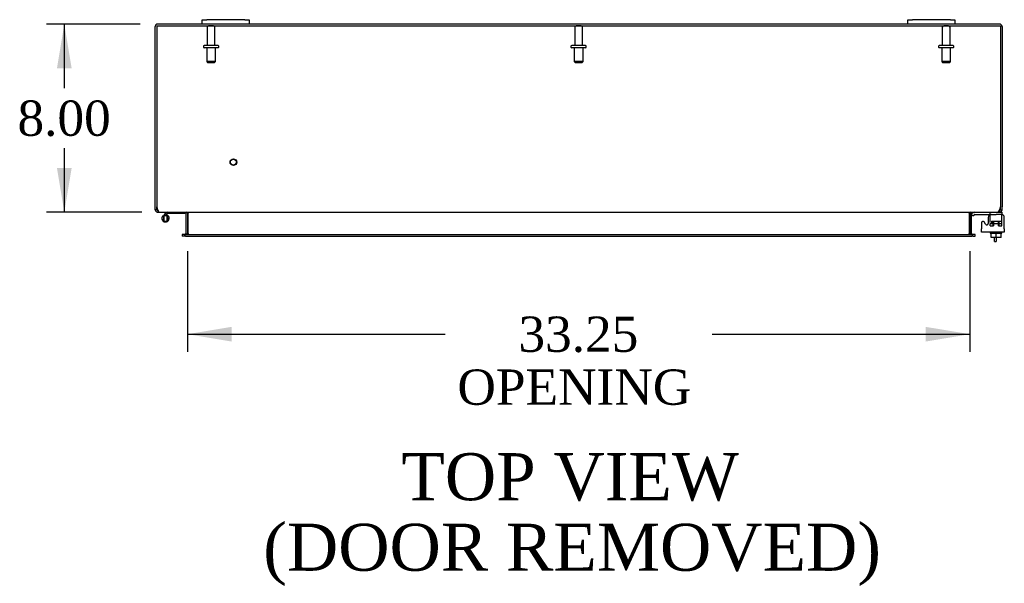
# Model space of a CAD drawing. Header units: inches. Extents: x 21 to 296, y 6 to 197.
# Tile 5 of 10: x 77 to 118, y 148 to 172. Entities that reach past the tile are written whole.
import ezdxf
from ezdxf.enums import TextEntityAlignment as Align

# ---------------------------------------------------------------- set-up
doc = ezdxf.new("R2010")
doc.units = ezdxf.units.IN
doc.header["$MEASUREMENT"] = 0
for name, color, linetype in [('COM40153-1', 7, 'CONTINUOUS'), ('COM42667', 7, 'CONTINUOUS'), ('COM42780', 7, 'CONTINUOUS'), ('COM48450', 7, 'CONTINUOUS'), ('COM70236-1', 7, 'CONTINUOUS'), ('DEFAULT', 7, 'CONTINUOUS'), ('FET07710', 7, 'CONTINUOUS'), ('HNG10620-56B', 7, 'CONTINUOUS'), ('HNG10620-56P', 7, 'CONTINUOUS'), ('SCC19011', 7, 'CONTINUOUS'), ('STD21878', 7, 'CONTINUOUS'), ('STD26094', 7, 'CONTINUOUS'), ('WAF25035', 7, 'CONTINUOUS')]:
    doc.layers.add(name, color=color, linetype=linetype)
doc.styles.add('SEACAD_TIMES_NEW_ROMAN', font='times.ttf')

# ---------------------------------------------------------------- blocks, each defined once
blk = doc.blocks.new('GDIMGGROUP18')
at = {"layer": 'DEFAULT', "linetype": 'Continuous'}
for points in [[(78.171, 169.907), (78.796, 169.907), (78.483, 171.782)], [(78.171, 165.657), (78.483, 163.782), (78.796, 165.657)]]:
    blk.add_hatch(color=136, dxfattribs=at).paths.add_polyline_path(points)
at = {"layer": 'DEFAULT', "color": 136, "linetype": 'Continuous'}
for p, q in [((81.707, 171.782), (77.733, 171.782)), ((78.483, 171.782), (78.483, 169.057)), ((78.483, 166.507), (78.483, 163.782)), ((81.777, 163.782), (77.733, 163.782))]:
    blk.add_line(p, q, dxfattribs=at)
at = {"layer": 'DEFAULT', "color": 136, "linetype": 'Continuous', "style": 'SEACAD_TIMES_NEW_ROMAN'}
blk.add_text('8.00', height=1.5, dxfattribs=at).set_placement((76.493, 168.532), align=Align.TOP_LEFT)
blk = doc.blocks.new('GDIMGGROUP19')
at = {"layer": 'DEFAULT', "linetype": 'Continuous'}
for points in [[(85.599, 158.284), (85.599, 158.909), (83.724, 158.597)], [(115.099, 158.284), (116.974, 158.597), (115.099, 158.909)]]:
    blk.add_hatch(color=136, dxfattribs=at).paths.add_polyline_path(points)
at = {"layer": 'DEFAULT', "color": 136, "linetype": 'Continuous'}
for p, q in [((83.724, 162.127), (83.724, 157.847)), ((116.974, 162.127), (116.974, 157.847)), ((83.724, 158.597), (94.67, 158.597)), ((106.028, 158.597), (116.974, 158.597))]:
    blk.add_line(p, q, dxfattribs=at)
at = {"layer": 'DEFAULT', "color": 136, "linetype": 'Continuous', "style": 'SEACAD_TIMES_NEW_ROMAN'}
for s, p in [('33.25', (97.79, 159.347)), ('OPENING ', (95.195, 157.097))]:
    blk.add_text(s, height=1.5, dxfattribs=at).set_placement(p, align=Align.TOP_LEFT)

msp = doc.modelspace()

# ---------------------------------------------------------------- linework, layer by layer
at = {"layer": 'COM40153-1', "color": 7}
for p, q in [((118.027, 162.532), (118.027, 162.711)), ((118.027, 162.532), (118.099, 162.532)), ((118.099, 162.711), (118.099, 162.532))]:
    msp.add_line(p, q, dxfattribs=at)
at = {"layer": 'COM42667', "color": 7}
for p, q in [((117.475, 163.335), (117.475, 163.08)), ((117.649, 163.27), (117.586, 163.368)), ((117.759, 163.562), (117.759, 163.303)), ((118.445, 163.08), (118.445, 163.562)), ((117.475, 162.937), (117.475, 163.08)), ((118.445, 162.937), (117.475, 162.937)), ((118.445, 163.08), (118.445, 162.937))]:
    msp.add_line(p, q, dxfattribs=at)
for centre, radius, start, end in [((117.884, 163.562), 0.125, 90, 180), ((118.32, 163.562), 0.125, 0, 90), ((117.535, 163.335), 0.06, 32.8455, 180), ((117.699, 163.303), 0.06, 212.8455, 0)]:
    msp.add_arc(centre, radius, start, end, dxfattribs=at)
at = {"layer": 'COM42780', "color": 7}
for p, q in [((117.046, 163.69), (117.097, 163.74)), ((117.046, 163.69), (117.114, 163.623)), ((117.114, 163.623), (117.164, 163.673)), ((117.198, 163.782), (118.096, 163.782)), ((117.198, 163.687), (118.096, 163.687)), ((117.231, 163.688), (117.231, 163.687)), ((117.231, 163.688), (117.291, 163.688)), ((117.291, 163.688), (117.291, 163.687)), ((117.291, 163.688), (117.32, 163.688)), ((117.32, 163.688), (117.32, 163.687)), ((117.32, 163.688), (117.481, 163.688)), ((117.432, 163.688), (117.432, 163.687)), ((117.481, 163.688), (117.481, 163.687)), ((117.846, 163.642), (117.846, 163.767)), ((118.096, 163.782), (118.172, 163.782)), ((118.346, 163.687), (118.096, 163.687)), ((118.243, 163.782), (118.346, 163.782)), ((118.346, 163.782), (118.346, 163.687)), ((118.346, 163.64), (118.346, 163.687)), ((118.346, 163.685), (118.346, 163.687)), ((117.846, 163.305), (118.346, 163.305)), ((117.846, 163.21), (117.846, 163.297)), ((117.901, 163.4), (118.291, 163.4)), ((117.901, 163.4), (117.901, 163.322)), ((117.971, 163.21), (117.971, 163.4)), ((117.99, 163.4), (117.99, 163.21)), ((118.203, 163.21), (118.203, 163.4)), ((118.221, 163.21), (118.221, 163.4)), ((118.291, 163.305), (118.291, 163.31)), ((118.346, 163.351), (118.346, 163.64)), ((118.346, 163.21), (118.346, 163.351)), ((117.846, 163.21), (117.99, 163.21)), ((118.203, 163.21), (118.304, 163.21)), ((118.317, 163.21), (118.346, 163.21))]:
    msp.add_line(p, q, dxfattribs=at)
for radius in [0.143, 0.048]:
    msp.add_arc((117.198, 163.639), radius, 90, 135, dxfattribs=at)
msp.add_ellipse((117.596, 162.682), major_axis=(0, 14.322), ratio=0.017455, start_param=-1.524085, end_param=-1.503851, dxfattribs=at)
msp.add_open_spline([(117.843, 163.679), (117.843, 163.681), (117.842, 163.683), (117.841, 163.686), (117.839, 163.687), (117.838, 163.687)], degree=3, knots=[0.6179659, 0.6179659, 0.6179659, 0.6179659, 0.75, 0.75, 1, 1, 1, 1], dxfattribs=at)
at = {"layer": 'COM48450', "color": 7}
for p, q in [((82.349, 164.008), (82.349, 171.674)), ((84.349, 171.782), (82.457, 171.782)), ((114.349, 171.782), (86.349, 171.782)), ((118.241, 171.782), (116.349, 171.782)), ((118.349, 171.674), (118.349, 164.008)), ((82.349, 163.89), (82.349, 164.008)), ((82.421, 163.89), (82.349, 163.89)), ((82.421, 163.89), (82.421, 164.008)), ((82.457, 163.854), (82.438, 163.86)), ((82.457, 163.854), (82.457, 163.782)), ((82.457, 163.782), (82.527, 163.782)), ((83.651, 163.756), (83.713, 163.774)), ((83.652, 163.746), (83.652, 162.877)), ((83.724, 163.746), (83.724, 162.877)), ((116.974, 163.746), (116.974, 162.877)), ((117.048, 163.756), (116.985, 163.774)), ((117.046, 162.877), (117.046, 163.746)), ((118.172, 163.782), (118.241, 163.782)), ((118.241, 163.854), (118.261, 163.86)), ((118.241, 163.854), (118.241, 163.782)), ((118.277, 163.89), (118.277, 164.008)), ((118.277, 163.89), (118.349, 163.89)), ((118.349, 163.89), (118.349, 164.008)), ((83.565, 162.841), (83.494, 162.841)), ((83.494, 162.841), (83.494, 162.769)), ((83.589, 162.841), (83.565, 162.841)), ((83.65, 162.865), (83.701, 162.847)), ((117.049, 162.865), (116.998, 162.847)), ((117.134, 162.841), (117.11, 162.841)), ((117.204, 162.841), (117.134, 162.841)), ((117.204, 162.769), (117.204, 162.841)), ((83.565, 162.769), (83.494, 162.769)), ((83.589, 162.769), (83.565, 162.769)), ((117.11, 162.769), (117.134, 162.769)), ((117.134, 162.769), (117.204, 162.769))]:
    msp.add_line(p, q, dxfattribs=at)
for centre, radius, start, end in [((82.457, 171.674), 0.108, 90, 180), ((118.241, 171.674), 0.108, 0, 90), ((82.457, 163.89), 0.108, 180, 237.3569), ((82.458, 163.891), 0.109, 237.4482, 269.9087), ((82.457, 163.89), 0.036, 180, 237.3569), ((83.616, 163.746), 0.036, 16.2205, 90), ((83.616, 163.746), 0.036, 0, 16.2205), ((83.616, 163.746), 0.108, 0, 16.2205), ((117.082, 163.746), 0.108, 163.7795, 180), ((117.082, 163.746), 0.036, 163.7795, 180), ((117.082, 163.746), 0.036, 90.0001, 163.7794), ((118.241, 163.89), 0.108, 270, 302.6431), ((118.241, 163.89), 0.036, 302.6431, 0), ((118.241, 163.89), 0.108, 302.6431, 0), ((83.616, 162.877), 0.036, 270, 340.2179), ((83.616, 162.877), 0.036, 340.2179, 0), ((83.616, 162.877), 0.108, 347.0013, 0), ((117.082, 162.877), 0.108, 180, 192.9987), ((117.082, 162.877), 0.036, 180, 199.7821), ((117.082, 162.877), 0.036, 199.7822, 269.9999)]:
    msp.add_arc(centre, radius, start, end, dxfattribs=at)
at = {"layer": 'COM70236-1', "color": 7}
for p, q in [((82.421, 171.71), (118.277, 171.71)), ((82.421, 171.71), (82.421, 164.008)), ((118.277, 171.71), (118.277, 164.008)), ((82.527, 163.782), (118.172, 163.782)), ((83.749, 163.756), (83.749, 163.746)), ((83.749, 162.877), (83.749, 163.746)), ((116.95, 163.746), (116.95, 163.756)), ((116.95, 163.746), (116.95, 162.877)), ((83.629, 162.841), (83.589, 162.841)), ((83.589, 162.841), (83.589, 162.769)), ((83.629, 162.841), (117.07, 162.841)), ((83.749, 162.877), (83.749, 162.865)), ((116.95, 162.865), (116.95, 162.877)), ((117.11, 162.841), (117.07, 162.841)), ((117.11, 162.769), (117.11, 162.841)), ((83.629, 162.769), (83.589, 162.769)), ((83.629, 162.769), (117.07, 162.769)), ((117.11, 162.769), (117.07, 162.769))]:
    msp.add_line(p, q, dxfattribs=at)
for centre, radius, start, end in [((82.671, 164.008), 0.25, 180, 208.1546), ((82.665, 163.935), 0.219, 191.9345, 218.5283), ((82.53, 163.829), 0.0474, 219.5351, 265.4044), ((83.667, 163.639), 0.144, 54.8335, 86.5117), ((117.032, 163.639), 0.144, 93.4883, 125.1665), ((118.168, 163.829), 0.0474, 274.5956, 320.4649), ((118.034, 163.935), 0.219, 321.4717, 348.0655), ((118.027, 164.008), 0.25, 331.8454, 0), ((83.657, 163.031), 0.19, 272.3178, 299.1088), ((117.042, 163.031), 0.19, 240.8912, 267.6822)]:
    msp.add_arc(centre, radius, start, end, dxfattribs=at)
at = {"layer": 'FET07710', "color": 7}
for p, q in [((84.349, 171.969), (84.537, 171.969)), ((84.349, 171.782), (84.349, 171.969)), ((84.537, 171.782), (84.349, 171.782)), ((86.162, 171.969), (84.537, 171.969)), ((86.162, 171.782), (84.537, 171.782)), ((86.162, 171.969), (86.349, 171.969)), ((86.349, 171.782), (86.162, 171.782)), ((86.349, 171.969), (86.349, 171.782)), ((114.349, 171.969), (114.537, 171.969)), ((114.349, 171.782), (114.349, 171.969)), ((114.537, 171.782), (114.349, 171.782)), ((116.162, 171.969), (114.537, 171.969)), ((116.162, 171.782), (114.537, 171.782)), ((116.162, 171.969), (116.349, 171.969)), ((116.349, 171.782), (116.162, 171.782)), ((116.349, 171.969), (116.349, 171.782))]:
    msp.add_line(p, q, dxfattribs=at)
at = {"layer": 'HNG10620-56B', "color": 7}
for p, q in [((82.788, 163.738), (82.68, 163.63)), ((82.831, 163.696), (82.771, 163.636)), ((82.806, 163.756), (82.788, 163.738)), ((82.788, 163.738), (82.831, 163.696)), ((82.834, 163.668), (82.824, 163.636)), ((82.849, 163.714), (82.831, 163.696)), ((83.604, 163.722), (82.869, 163.722)), ((83.604, 163.782), (83.604, 163.722))]:
    msp.add_line(p, q, dxfattribs=at)
for centre, radius, start, end in [((82.788, 163.521), 0.154, 135, 72.8181), ((82.869, 163.693), 0.089, 90, 135), ((82.869, 163.693), 0.029, 90, 135)]:
    msp.add_arc(centre, radius, start, end, dxfattribs=at)
at = {"layer": 'HNG10620-56P', "color": 7}
for p, q in [((82.853, 163.636), (82.723, 163.636)), ((82.723, 163.406), (82.723, 163.636)), ((82.723, 163.406), (82.853, 163.406)), ((82.853, 163.406), (82.853, 163.636))]:
    msp.add_line(p, q, dxfattribs=at)
for centre, start, end in [((82.957, 163.517), 152.9006, 179.0262), ((82.957, 163.525), 180.9722, 207.1006), ((82.62, 163.517), 0.9722, 27.1004), ((82.62, 163.525), 332.9012, 359.0261)]:
    msp.add_arc(centre, 0.262, start, end, dxfattribs=at)
at = {"layer": 'SCC19011', "color": 7}
for p, q in [((117.881, 162.711), (117.881, 162.892)), ((118.096, 162.711), (118.096, 162.892)), ((118.311, 162.711), (118.311, 162.892)), ((118.096, 162.711), (117.881, 162.711)), ((118.311, 162.711), (118.096, 162.711))]:
    msp.add_line(p, q, dxfattribs=at)
at = {"layer": 'STD21878', "color": 7}
for radius in [0.141, 0.125]:
    msp.add_circle((85.671, 165.914), radius, dxfattribs=at)
at = {"layer": 'STD26094', "color": 7}
for p, q in [((84.559, 171.65), (84.559, 170.873)), ((84.829, 171.71), (84.619, 171.71)), ((84.889, 170.873), (84.889, 171.65)), ((100.184, 171.65), (100.184, 170.873)), ((100.454, 171.71), (100.244, 171.71)), ((100.514, 170.873), (100.514, 171.65)), ((115.809, 171.65), (115.809, 170.873)), ((116.079, 171.71), (115.869, 171.71)), ((116.139, 170.873), (116.139, 171.65)), ((84.399, 170.843), (84.399, 170.803)), ((85.019, 170.873), (84.429, 170.873)), ((85.049, 170.803), (85.049, 170.843)), ((100.024, 170.843), (100.024, 170.803)), ((100.644, 170.873), (100.054, 170.873)), ((100.674, 170.803), (100.674, 170.843)), ((115.649, 170.843), (115.649, 170.803)), ((116.269, 170.873), (115.679, 170.873)), ((116.299, 170.803), (116.299, 170.843)), ((85.019, 170.773), (84.429, 170.773)), ((84.537, 170.773), (84.537, 170.186)), ((84.912, 170.186), (84.912, 170.773)), ((100.644, 170.773), (100.054, 170.773)), ((100.162, 170.773), (100.162, 170.186)), ((100.537, 170.186), (100.537, 170.773)), ((116.269, 170.773), (115.679, 170.773)), ((115.787, 170.773), (115.787, 170.186)), ((116.162, 170.186), (116.162, 170.773)), ((84.912, 170.186), (84.537, 170.186)), ((84.537, 170.186), (84.574, 170.148)), ((84.574, 170.148), (84.874, 170.148)), ((84.874, 170.148), (84.912, 170.186)), ((100.537, 170.186), (100.162, 170.186)), ((100.162, 170.186), (100.199, 170.148)), ((100.199, 170.148), (100.499, 170.148)), ((100.499, 170.148), (100.537, 170.186)), ((116.162, 170.186), (115.787, 170.186)), ((115.787, 170.186), (115.824, 170.148)), ((115.824, 170.148), (116.124, 170.148)), ((116.124, 170.148), (116.162, 170.186))]:
    msp.add_line(p, q, dxfattribs=at)
for centre, radius, start, end in [((84.619, 171.65), 0.06, 90, 180), ((84.829, 171.65), 0.06, 0, 90), ((100.244, 171.65), 0.06, 90, 180), ((100.454, 171.65), 0.06, 0, 90), ((115.869, 171.65), 0.06, 90, 180), ((116.079, 171.65), 0.06, 0, 90), ((84.429, 170.843), 0.03, 90, 180), ((84.429, 170.803), 0.03, 180, 270), ((85.019, 170.843), 0.03, 0, 90), ((85.019, 170.803), 0.03, 270, 0), ((100.054, 170.843), 0.03, 90, 180), ((100.054, 170.803), 0.03, 180, 270), ((100.644, 170.843), 0.03, 0, 90), ((100.644, 170.803), 0.03, 270, 0), ((115.679, 170.843), 0.03, 90, 180), ((115.679, 170.803), 0.03, 180, 270), ((116.269, 170.843), 0.03, 0, 90), ((116.269, 170.803), 0.03, 270, 0)]:
    msp.add_arc(centre, radius, start, end, dxfattribs=at)
at = {"layer": 'WAF25035', "color": 7}
for p, q in [((117.846, 162.937), (117.846, 162.892)), ((117.846, 162.892), (118.346, 162.892)), ((118.346, 162.892), (118.346, 162.937))]:
    msp.add_line(p, q, dxfattribs=at)

# ---------------------------------------------------------------- block references
at = {"layer": 'DEFAULT', "color": 7}
for name in ['GDIMGGROUP18', 'GDIMGGROUP19']:
    msp.add_blockref(name, (0, 0), dxfattribs=at)

# ---------------------------------------------------------------- texts
at = {"layer": 'DEFAULT', "color": 7, "style": 'SEACAD_TIMES_NEW_ROMAN'}
for s, p in [('TOP VIEW', (92.817, 153.539)), ('(DOOR REMOVED)', (86.94, 150.539))]:
    msp.add_text(s, height=2, dxfattribs=at).set_placement(p, align=Align.TOP_LEFT)

doc.saveas('drawing.dxf')
